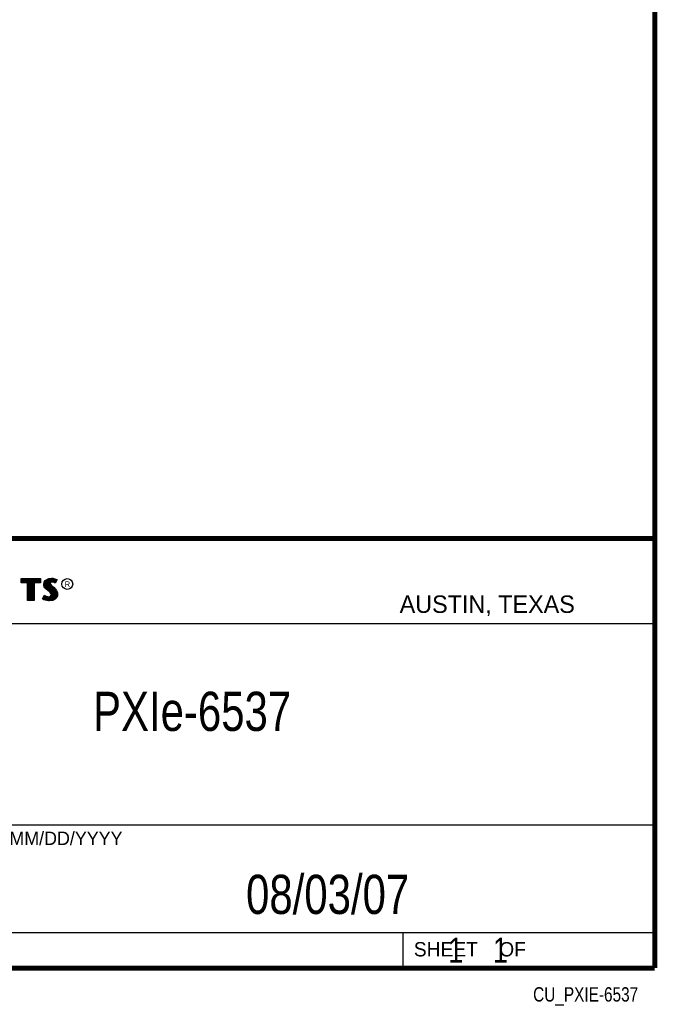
# Model space of a CAD drawing. Header units: inches. Extents: x 0.2 to 16.8, y 0.1 to 10.8.
# Tile 10 of 11: x 14.2 to 16.8, y 0.1 to 4. Entities that reach past the tile are written whole.
import ezdxf
from ezdxf.enums import TextEntityAlignment as Align

# ---------------------------------------------------------------- set-up
doc = ezdxf.new("R2010")
doc.units = ezdxf.units.IN
doc.header["$LTSCALE"] = 0.935
doc.header["$MEASUREMENT"] = 0
doc.layers.get('0').update_dxf_attribs({"linetype": 'CONTINUOUS'})
doc.styles.get("Standard").update_dxf_attribs({"font": 'txt', "width": 0.8})

msp = doc.modelspace()

# ---------------------------------------------------------------- linework, layer by layer
at = {"color": 2, "linetype": 'CONTINUOUS'}
for p, q in [((13.0652, 1.9695), (16.745, 1.9695)), ((16.745, 1.9695), (16.745, 0.2605)), ((14.2237, 1.8113), (14.3005, 1.8113)), ((14.2237, 1.795), (14.2237, 1.8113)), ((14.2262, 1.8087), (14.2979, 1.8087)), ((14.2262, 1.7975), (14.2262, 1.8087)), ((14.2282, 1.7975), (14.2282, 1.8087)), ((14.2317, 1.7975), (14.2317, 1.8087)), ((14.2351, 1.7975), (14.2351, 1.8087)), ((14.2386, 1.7975), (14.2386, 1.8087)), ((14.2421, 1.7975), (14.2421, 1.8087)), ((14.2456, 1.7975), (14.2456, 1.8087)), ((14.249, 1.7975), (14.249, 1.8087)), ((14.2514, 1.7975), (14.2525, 1.8087)), ((14.256, 1.7266), (14.256, 1.8087)), ((14.2595, 1.7266), (14.2595, 1.8087)), ((14.2629, 1.7266), (14.2629, 1.8087)), ((14.2664, 1.7266), (14.2664, 1.8087)), ((14.2699, 1.7266), (14.2699, 1.8087)), ((14.2727, 1.7975), (14.2734, 1.8087)), ((14.2768, 1.7975), (14.2768, 1.8087)), ((14.2803, 1.7975), (14.2803, 1.8087)), ((14.2838, 1.7975), (14.2838, 1.8087)), ((14.2873, 1.7975), (14.2873, 1.8087)), ((14.2907, 1.7975), (14.2907, 1.8087)), ((14.2942, 1.7975), (14.2942, 1.8087)), ((14.2979, 1.8087), (14.2979, 1.7975)), ((14.3005, 1.8113), (14.3005, 1.795)), ((14.3194, 1.8038), (14.3255, 1.8083)), ((14.3212, 1.8021), (14.3268, 1.8061)), ((14.3255, 1.8083), (14.3342, 1.8118)), ((14.3268, 1.8061), (14.3349, 1.8093)), ((14.329, 1.7684), (14.329, 1.807)), ((14.3325, 1.7655), (14.3325, 1.8084)), ((14.3342, 1.8118), (14.3438, 1.8128)), ((14.3349, 1.8093), (14.3439, 1.8103)), ((14.337, 1.7936), (14.3359, 1.8094)), ((14.3394, 1.7967), (14.3394, 1.8098)), ((14.3429, 1.7984), (14.3429, 1.8102)), ((14.3438, 1.8128), (14.3503, 1.8124)), ((14.3439, 1.8103), (14.3499, 1.8099)), ((14.3464, 1.7991), (14.3464, 1.8101)), ((14.3498, 1.7991), (14.3498, 1.8099)), ((14.3499, 1.8099), (14.3567, 1.8085)), ((14.3503, 1.8124), (14.3573, 1.8109)), ((14.3533, 1.7985), (14.3533, 1.8092)), ((14.3567, 1.8085), (14.3607, 1.807)), ((14.3568, 1.7976), (14.3568, 1.8084)), ((14.3573, 1.8109), (14.3617, 1.8094)), ((14.3631, 1.806), (14.3586, 1.797)), ((14.3665, 1.8071), (14.3596, 1.7934)), ((14.3603, 1.8003), (14.3603, 1.8072)), ((14.3607, 1.807), (14.3631, 1.806)), ((14.3617, 1.8094), (14.3665, 1.8071)), ((14.2488, 1.795), (14.2237, 1.795)), ((14.2514, 1.7975), (14.2262, 1.7975)), ((14.2488, 1.724), (14.2488, 1.795)), ((14.2514, 1.7266), (14.2514, 1.7975)), ((14.2979, 1.7975), (14.2727, 1.7975)), ((14.2727, 1.7975), (14.2727, 1.7266)), ((14.3005, 1.795), (14.2753, 1.795)), ((14.2753, 1.795), (14.2753, 1.724)), ((14.3132, 1.7895), (14.3147, 1.797)), ((14.3138, 1.7838), (14.3132, 1.7895)), ((14.3158, 1.7787), (14.3138, 1.7838)), ((14.3147, 1.797), (14.3194, 1.8038)), ((14.3158, 1.7893), (14.3171, 1.796)), ((14.3163, 1.7844), (14.3158, 1.7893)), ((14.3185, 1.7748), (14.3158, 1.7787)), ((14.318, 1.7798), (14.3163, 1.7844)), ((14.3171, 1.796), (14.3212, 1.8021)), ((14.3204, 1.7764), (14.318, 1.7798)), ((14.3237, 1.7695), (14.3185, 1.7748)), ((14.3186, 1.7785), (14.3186, 1.7981)), ((14.3255, 1.7714), (14.3204, 1.7764)), ((14.322, 1.7748), (14.322, 1.8026)), ((14.3357, 1.7595), (14.3237, 1.7695)), ((14.3255, 1.7713), (14.3255, 1.8052)), ((14.3375, 1.7613), (14.3255, 1.7714)), ((14.3359, 1.7626), (14.3368, 1.7911)), ((14.337, 1.7936), (14.3368, 1.7911)), ((14.3368, 1.7911), (14.3376, 1.7874)), ((14.3387, 1.7962), (14.337, 1.7936)), ((14.3376, 1.7874), (14.3413, 1.7829)), ((14.3411, 1.7979), (14.3387, 1.7962)), ((14.3395, 1.7928), (14.3393, 1.7913)), ((14.3393, 1.7913), (14.3399, 1.7886)), ((14.3394, 1.7594), (14.3394, 1.7852)), ((14.3405, 1.7944), (14.3395, 1.7928)), ((14.3399, 1.7886), (14.3431, 1.7847)), ((14.3422, 1.7956), (14.3405, 1.7944)), ((14.3442, 1.7988), (14.3411, 1.7979)), ((14.3413, 1.7829), (14.3529, 1.7732)), ((14.3447, 1.7964), (14.3422, 1.7956)), ((14.3429, 1.7552), (14.3429, 1.7815)), ((14.3431, 1.7847), (14.3546, 1.7751)), ((14.3474, 1.7992), (14.3442, 1.7988)), ((14.3474, 1.7967), (14.3447, 1.7964)), ((14.3464, 1.7266), (14.3464, 1.7787)), ((14.3506, 1.799), (14.3474, 1.7992)), ((14.3503, 1.7965), (14.3474, 1.7967)), ((14.3498, 1.7271), (14.3498, 1.7758)), ((14.3548, 1.7956), (14.3503, 1.7965)), ((14.3554, 1.7981), (14.3506, 1.799)), ((14.3529, 1.7732), (14.356, 1.7701)), ((14.3533, 1.7293), (14.3533, 1.7728)), ((14.3546, 1.7751), (14.3578, 1.7719)), ((14.3572, 1.7949), (14.3548, 1.7956)), ((14.3583, 1.7972), (14.3554, 1.7981)), ((14.356, 1.7701), (14.359, 1.767)), ((14.3568, 1.7306), (14.3568, 1.7693)), ((14.3596, 1.7934), (14.3572, 1.7949)), ((14.3578, 1.7719), (14.3609, 1.7686)), ((14.3586, 1.797), (14.3583, 1.7972)), ((14.359, 1.767), (14.3624, 1.7626)), ((14.3609, 1.7686), (14.3645, 1.764)), ((14.3092, 1.7305), (14.317, 1.7449)), ((14.3141, 1.7272), (14.3092, 1.7305)), ((14.3125, 1.7314), (14.3178, 1.7412)), ((14.3153, 1.7295), (14.3125, 1.7314)), ((14.3189, 1.7253), (14.3141, 1.7272)), ((14.3151, 1.7296), (14.3151, 1.7361)), ((14.3197, 1.7277), (14.3153, 1.7295)), ((14.317, 1.7449), (14.3203, 1.7425)), ((14.3178, 1.7412), (14.319, 1.7404)), ((14.3186, 1.728), (14.319, 1.7404)), ((14.319, 1.7404), (14.3226, 1.7385)), ((14.3264, 1.7263), (14.3197, 1.7277)), ((14.3203, 1.7425), (14.3236, 1.7409)), ((14.322, 1.7272), (14.322, 1.7387)), ((14.3226, 1.7385), (14.3274, 1.7369)), ((14.3236, 1.7409), (14.3279, 1.7394)), ((14.3255, 1.7264), (14.3255, 1.7376)), ((14.3274, 1.7369), (14.3318, 1.7364)), ((14.3279, 1.7394), (14.3318, 1.7389)), ((14.329, 1.7259), (14.329, 1.7367)), ((14.3318, 1.7389), (14.3354, 1.7392)), ((14.3318, 1.7364), (14.336, 1.7367)), ((14.3325, 1.7254), (14.3325, 1.7363)), ((14.3354, 1.7392), (14.3381, 1.7403)), ((14.3396, 1.7556), (14.3357, 1.7595)), ((14.3359, 1.7252), (14.3359, 1.7367)), ((14.336, 1.7367), (14.3393, 1.738)), ((14.3492, 1.727), (14.3362, 1.7253)), ((14.3416, 1.7572), (14.3375, 1.7613)), ((14.3381, 1.7403), (14.3407, 1.7421)), ((14.3393, 1.738), (14.3426, 1.7403)), ((14.3394, 1.7257), (14.3394, 1.7381)), ((14.3419, 1.752), (14.3396, 1.7556)), ((14.3407, 1.7421), (14.3422, 1.7445)), ((14.3442, 1.753), (14.3416, 1.7572)), ((14.3429, 1.7482), (14.3419, 1.752)), ((14.3422, 1.7445), (14.3429, 1.7482)), ((14.3426, 1.7403), (14.3446, 1.7435)), ((14.3429, 1.7262), (14.3429, 1.7405)), ((14.3455, 1.7483), (14.3442, 1.753)), ((14.3446, 1.7435), (14.3455, 1.7483)), ((14.358, 1.7319), (14.3492, 1.727)), ((14.3596, 1.7299), (14.35, 1.7245)), ((14.3631, 1.7376), (14.358, 1.7319)), ((14.3653, 1.7362), (14.3596, 1.7299)), ((14.3603, 1.7344), (14.3603, 1.7654)), ((14.3624, 1.7626), (14.3649, 1.7576)), ((14.3657, 1.7434), (14.3631, 1.7376)), ((14.3637, 1.7383), (14.3649, 1.7576)), ((14.3645, 1.764), (14.3672, 1.7586)), ((14.3649, 1.7576), (14.3661, 1.7537)), ((14.3681, 1.7427), (14.3653, 1.7362)), ((14.3665, 1.7485), (14.3657, 1.7434)), ((14.3661, 1.7537), (14.3665, 1.7485)), ((14.3672, 1.7586), (14.3686, 1.7542)), ((14.369, 1.7484), (14.3681, 1.7427)), ((14.3686, 1.7542), (14.369, 1.7484)), ((14.2753, 1.724), (14.2488, 1.724)), ((14.2727, 1.7266), (14.2514, 1.7266)), ((14.326, 1.7238), (14.3189, 1.7253)), ((14.332, 1.7229), (14.326, 1.7238)), ((14.3322, 1.7254), (14.3264, 1.7263)), ((14.3363, 1.7227), (14.332, 1.7229)), ((14.3362, 1.7253), (14.3322, 1.7254)), ((14.35, 1.7245), (14.3363, 1.7227)), ((13.0653, 1.6329), (16.75, 1.6329)), ((13.0652, 0.8295), (16.745, 0.8295)), ((13.0652, 0.4005), (16.745, 0.4005)), ((15.745, 0.4005), (15.745, 0.2605)), ((13.0652, 0.2605), (16.745, 0.2605)), ((15.7462, 0.2607), (16.7462, 0.2607)), ((15.7462, 0.2607), (15.7462, 0.2602)), ((15.7462, 0.2602), (16.7462, 0.2602)), ((16.7462, 0.2607), (16.7462, 0.2602))]:
    msp.add_line(p, q, dxfattribs=at)
at = {"color": 7, "linetype": 'CONTINUOUS', "const_width": 0.02}
for points in [[(16.75, 0.2586), (16.75, 10.7586)], [(11.4718, 1.9702), (16.75, 1.9707)], [(0.25, 0.2586), (16.75, 0.2586)]]:
    msp.add_lwpolyline(points, dxfattribs=at)
at = {"color": 2, "linetype": 'CONTINUOUS'}
msp.add_circle((14.4074, 1.7896), 0.0215, dxfattribs=at)

# ---------------------------------------------------------------- texts
for s, height, p in [('R', 0.0217, (14.3971, 1.7782)), ('AUSTIN, TEXAS', 0.069617, (15.7327, 1.6745)), ('MM/DD/YYYY', 0.05325, (14.1765, 0.7494)), ('SHEET    OF', 0.057262, (15.7892, 0.3052))]:
    msp.add_text(s, height=height, dxfattribs=at).set_placement(p)
at = {"color": 2, "linetype": 'CONTINUOUS', "width": 0.8}
msp.add_text('CU_PXIE-6537', height=0.057262, dxfattribs=at).set_placement((16.6837, 0.1254), align=Align.RIGHT)
at = {"color": 7, "linetype": 'CONTINUOUS'}
for s, insert, char_height, width, attachment_point in [('PXIe-6537\\P ', (14.9051, 1.3603), 0.15625, 1.125, 2), ('08/03/07 ', (15.4455, 0.6307), 0.15625, 1.125, 2), ('    1    1', (15.8075, 0.3805), 0.1, 0.8, 1)]:
    msp.add_mtext(s, dxfattribs=dict(at, insert=insert, char_height=char_height, width=width, attachment_point=attachment_point))

doc.saveas('drawing.dxf')
